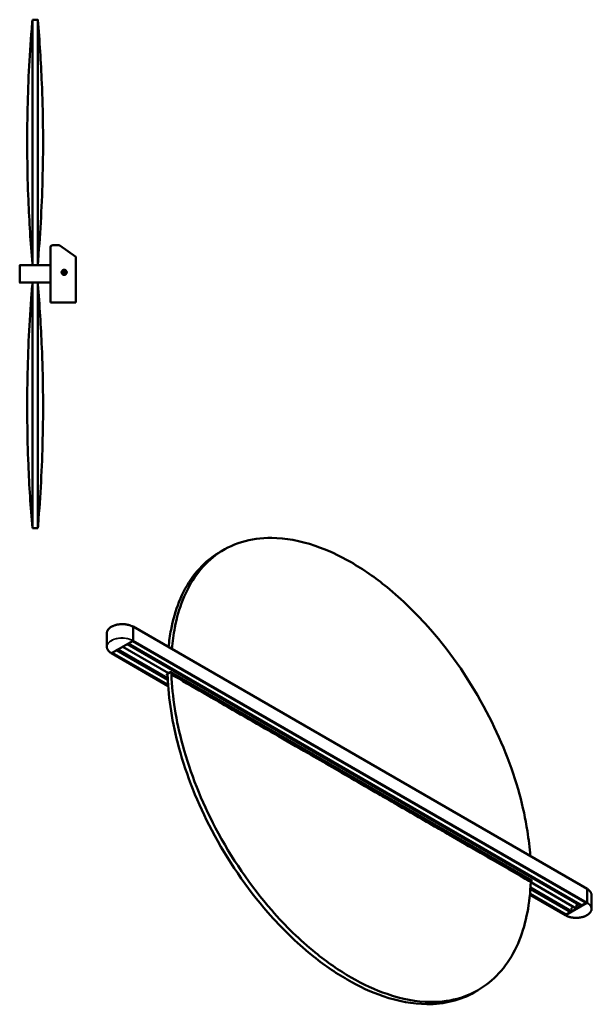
# Model space of a CAD drawing. Header units: millimetres. Extents: x 396 to 2742, y 163 to 2400.
# Tile 2 of 2: x 1841 to 2742, y 851 to 2400. Entities that reach past the tile are written whole.
import ezdxf

# ---------------------------------------------------------------- set-up
doc = ezdxf.new("R2010")
doc.units = ezdxf.units.MM
doc.header["$LTSCALE"] = 10
doc.layers.add('Visibile (ISO)', color=7, linetype='Continuous', lineweight=50)
doc.layers.add('Visibile sottile (ISO)', color=7, linetype='Continuous', lineweight=35)

msp = doc.modelspace()

# ---------------------------------------------------------------- linework, layer by layer
at = {"layer": 'Visibile (ISO)'}
for p, q in [((1869.5, 2399.8), (1861, 2399.8)), ((1889.5, 2013.2), (1889.5, 2041.8)), ((1892.5, 2044.8), (1902.5, 2044.8)), ((1929.5, 2026.6), (1904.2, 2044.3)), ((1861, 2013.4), (1861, 2015.8)), ((1869.5, 2013.4), (1869.5, 2015.8)), ((1929.5, 2026.6), (1929.5, 1954.8)), ((1841, 2013.2), (1841, 1986.4)), ((1841, 1986.5), (1841, 2013.2)), ((1841.2, 2013.4), (1842.2, 2013.4)), ((1889.2, 2013.4), (1841.2, 2013.4)), ((1852.8, 2013.4), (1854, 2013.4)), ((1876.4, 2013.4), (1877.7, 2013.4)), ((1888.3, 2013.4), (1889.3, 2013.4)), ((1889.5, 1986.4), (1889.5, 2013.2)), ((1889.5, 2013.2), (1889.5, 1986.5)), ((1908.8, 2002.2), (1909.6, 2002.5)), ((1909.9, 2002.3), (1909, 2002)), ((1909.3, 2001.3), (1910.2, 2001.6)), ((1910.2, 2001.3), (1909.3, 2000.9)), ((1909.9, 2003.2), (1909.6, 2004)), ((1909.6, 2002.5), (1909.9, 2003.2)), ((1909.9, 2004), (1910.2, 2003.2)), ((1910.2, 2003.2), (1909.9, 2002.3)), ((1909.9, 2002.5), (1910.3, 2001.5)), ((1909.9, 2002.3), (1909.9, 2002.3)), ((1911.1, 2003.4), (1910.2, 2003)), ((1910.2, 2003.2), (1910.2, 2003.2)), ((1910.2, 2001.6), (1910.2, 2001.6)), ((1910.2, 2001.6), (1911, 2001.2)), ((1910.8, 2001), (1910.2, 2001.3)), ((1910.9, 2003.4), (1910.6, 2004.3)), ((1910.8, 2004.5), (1911.2, 2003.7)), ((1910.8, 2001.3), (1911.8, 2001.7)), ((1911.1, 2000.2), (1910.8, 2001)), ((1911.8, 2003.1), (1910.9, 2003.4)), ((1910.9, 2003.4), (1910.9, 2003.4)), ((1911, 2001.2), (1911.3, 2000.4)), ((1911, 2001.2), (1911, 2001.2)), ((1911.2, 2003.7), (1911.8, 2003.4)), ((1912, 2002.2), (1911.6, 2003.1)), ((1911.7, 2001.5), (1912.1, 2002.4)), ((1912.1, 2000.7), (1911.7, 2001.5)), ((1911.7, 2001.5), (1911.7, 2001.5)), ((1911.8, 2003.4), (1912.6, 2003.8)), ((1912.6, 2003.4), (1911.8, 2003.1)), ((1911.8, 2003.1), (1911.8, 2003.1)), ((1912.3, 2002.1), (1912, 2001.5)), ((1912, 2001.5), (1912.4, 2000.7)), ((1912.1, 2002.4), (1912.9, 2002.7)), ((1912.1, 2002.4), (1912.1, 2002.4)), ((1913.2, 2002.5), (1912.3, 2002.1)), ((1842.2, 1986.2), (1841.2, 1986.2)), ((1841.2, 1986.2), (1889.2, 1986.2)), ((1854, 1986.2), (1852.8, 1986.2)), ((1861, 1983.8), (1861, 1986.2)), ((1869.5, 1983.8), (1869.5, 1986.2)), ((1877.7, 1986.2), (1876.4, 1986.2)), ((1889.3, 1986.2), (1888.3, 1986.2)), ((1889.5, 1954.8), (1889.5, 1986.4)), ((1889.5, 1954.8), (1889.9, 1954.8)), ((1889.9, 1954.8), (1892.5, 1954.8)), ((1929.5, 1954.8), (1892.5, 1954.8)), ((1869.5, 1599.8), (1861, 1599.8)), ((2156.4, 1562.3), (2162.4, 1565.8)), ((2019.4, 1444.8), (2733.6, 1032.4)), ((2019.5, 1422.8), (2019.5, 1444.7)), ((2019.5, 1444.6), (2019.5, 1422.8)), ((1978.1, 1434.6), (1978.1, 1413)), ((1985.4, 1402.9), (2019.3, 1422.5)), ((2003.1, 1413.2), (2075, 1371.7)), ((2003.1, 1413.2), (2075, 1371.7)), ((2010.2, 1417.3), (2724.3, 1005)), ((2011.1, 1417.8), (2010.3, 1417.3)), ((2011.8, 1418.2), (2725.5, 1006.1)), ((2019.3, 1422.5), (2018.6, 1422.1)), ((2732.7, 1009.8), (2018.6, 1422.1)), ((1985.2, 1402.9), (2074.6, 1351.3)), ((1986, 1403.3), (1985.3, 1402.9)), ((1986.7, 1403.7), (2074.5, 1353)), ((1994.4, 1408.2), (1993.5, 1407.6)), ((2074, 1361.1), (1993.5, 1407.6)), ((2073.9, 1363.7), (1995.8, 1408.8)), ((2072.5, 1370.2), (2075, 1371.7)), ((2073.7, 1368.7), (2072.5, 1369.4)), ((2072.9, 1370.4), (2073.7, 1370)), ((2075, 1371.7), (2077.5, 1373.1)), ((2078.9, 1373.1), (2646.7, 1045.3)), ((2643.7, 1044), (2643.7, 1044)), ((2644.2, 1043.7), (2644.2, 1043.6)), ((2644.2, 1043.6), (2644.2, 1043.7)), ((2644.7, 1043.3), (2644.7, 1043.3)), ((2645, 1042.6), (2716.7, 1001.2)), ((2645, 1042.6), (2716.7, 1001.2)), ((2645.1, 1044.8), (2646.3, 1045.5)), ((2645.4, 1044.9), (2645.1, 1045.1)), ((2645.1, 1044.8), (2645.1, 1044.8)), ((2646.7, 1044.5), (2645.1, 1043.5)), ((2643.7, 1022.7), (2699.4, 990.6)), ((2643.9, 1024.3), (2700.4, 991.6)), ((2707.6, 995.3), (2644.5, 1031.8)), ((2708.6, 997.3), (2644.6, 1034.2)), ((2733.7, 1010.5), (2733.7, 1032.3)), ((2733.7, 1010.5), (2733.7, 1032.3)), ((2733.5, 1010.2), (2699.5, 990.6)), ((2732.3, 1010), (2725.6, 1006.1)), ((2733.5, 1010.2), (2732.8, 1009.8)), ((2740.8, 1022.3), (2740.8, 1000.7)), ((2700.4, 991.7), (2700.3, 991.7)), ((2700.4, 991.6), (2700.4, 991.2)), ((2707.2, 995.5), (2700.5, 991.6)), ((2708.6, 995.8), (2707.7, 995.3)), ((2708.7, 996.1), (2708.7, 997.2)), ((2716.7, 1001.2), (2710, 997.3)), ((2716.7, 1001.2), (2723.4, 1005.1)), ((2725.3, 1005.5), (2724.4, 1005)), ((2725.4, 1006.2), (2725.5, 1006.2)), ((2725.5, 1006.1), (2725.5, 1005.7)), ((2700.2, 991), (2699.5, 990.6)), ((2556.4, 869.5), (2562.4, 873))]:
    msp.add_line(p, q, dxfattribs=at)
for radius in [4, 3.83]:
    msp.add_circle((1911, 2002.3), radius, dxfattribs=at)
for centre, radius, start, end in [((1902.5, 2041.8), 3, 55, 90), ((1841.2, 2013.2), 0.2, 90, 180), ((1889.3, 2013.2), 0.2, 0, 90), ((1841.2, 1986.4), 0.2, 180, 270), ((1889.3, 1986.4), 0.2, 270, 0)]:
    msp.add_arc(centre, radius, start, end, dxfattribs=at)
for centre, major_axis, ratio, start_param, end_param in [((1912, 2002.7), (2.38, -5.9), 0.499722, 4.603833, 4.820944), ((1911.4, 2001.3), (-5.9, -2.38), 0.499722, 4.603833, 4.820944), ((1910.6, 2003.3), (5.9, 2.38), 0.499722, 4.603833, 4.820944), ((1910, 2001.9), (-2.38, 5.9), 0.499722, 4.603833, 4.820944), ((2019.3, 1444.6), (0.1, 0.173), 0.57735, 5.497787, 6.747307), ((2019.3, 1422.7), (0.1, 0.173), 0.57735, 3.926991, 5.497787), ((1985.3, 1403.1), (-0.1, -0.173), 0.57735, 5.819105, 7.068583), ((1996.5, 1409.2), (-1, 0), 0.57735, 0.63483, 0.785398), ((2073.2, 1369.8), (-1, 0), 0.57735, 5.497787, 7.068583), ((2356.4, 1215.9), (-200, 346.4), 0.57735, 0.810706, 0.825409), ((2078.2, 1372.7), (-1, 0), 0.57735, 3.926991, 5.497787), ((2362.4, 1219.4), (-200, 346.4), 0.57735, 0.816053, 0.825409), ((2362.4, 1219.4), (200, -346.4), 0.57735, 0.745387, 0.754743), ((2646, 1044.9), (1, 0), 0.57735, 5.497787, 7.068583), ((2733.5, 1032.3), (0.1, 0.173), 0.57735, 5.497787, 6.283185), ((2732.8, 1010), (-0.1, -0.173), 0.57735, 0, 0.785398), ((2733.5, 1010.4), (0.1, 0.173), 0.57735, 3.926991, 5.497787), ((2700.3, 991.6), (0.05, 0.0866), 0.57735, 5.497787, 5.892232), ((2700.5, 991.8), (-0.1, -0.173), 0.57735, 0, 0.785398), ((2707.7, 995.5), (-0.1, -0.173), 0.57735, 0, 0.785398), ((2709.3, 997.7), (-1, 0), 0.57735, 0.785398, 2.356194), ((2708.6, 996), (0.1, 0.173), 0.57735, 3.926991, 5.497787), ((2722.7, 1005.5), (1, 0), 0.57735, 5.497787, 6.041313), ((2724.4, 1005.1), (-0.1, -0.173), 0.57735, 0, 0.785398), ((2725.3, 1005.6), (0.1, 0.173), 0.57735, 3.926991, 5.497787), ((2725.4, 1006.1), (0.05, 0.0866), 0.57735, 5.497787, 5.892232), ((2725.6, 1006.3), (-0.1, -0.173), 0.57735, 0, 0.785398), ((2699.5, 990.7), (-0.1, -0.173), 0.57735, 0, 0.785398), ((2700.2, 991.1), (0.1, 0.173), 0.57735, 3.926991, 5.497787)]:
    msp.add_ellipse(centre, major_axis=major_axis, ratio=ratio, start_param=start_param, end_param=end_param, dxfattribs=at)
for centre, major_axis in [((2709.3, 1001), (0.75, 0)), ((2717, 1005.5), (-0.75, 0))]:
    msp.add_ellipse(centre, major_axis=major_axis, ratio=0.57735, dxfattribs=at)
for points, knots in [([(1861, 2015.8), (1858.2, 2049.1), (1856, 2082.3), (1852.8, 2161), (1852.3, 2206.4), (1854, 2296.4), (1856.3, 2340.9), (1860.2, 2390.2), (1860.6, 2395), (1861, 2399.8)], [0, 0, 0, 0, 10.002185, 10.002185, 23.613529, 23.613529, 36.995463, 36.995463, 38.442954, 38.442954, 38.442954, 38.442954]), ([(1861, 2015.8), (1861, 2036.8), (1861, 2057.6), (1861, 2099.2), (1861, 2119.9), (1861, 2185), (1861, 2226.5), (1861, 2302.6), (1861, 2335.3), (1861, 2373.8), (1861, 2384.9), (1861, 2397.1), (1861, 2399.8), (1861, 2399.8), (1861, 2399.8), (1861, 2399.8)], [0.000082, 0.000082, 0.000082, 0.000082, 6.282118, 6.282118, 12.730779, 12.730779, 27.111959, 27.111959, 43.028466, 43.028466, 53.285836, 53.285836, 61.338484, 61.338484, 61.338485, 61.338485, 61.338485, 61.338485]), ([(1869.5, 2399.8), (1869.5, 2399.8), (1869.5, 2399.8), (1869.5, 2399.8), (1869.5, 2397.1), (1869.5, 2384.9), (1869.5, 2373.8), (1869.5, 2335.3), (1869.5, 2302.6), (1869.5, 2226.5), (1869.5, 2185), (1869.5, 2119.9), (1869.5, 2099.2), (1869.5, 2057.6), (1869.5, 2036.8), (1869.5, 2015.8)], [61.338252, 61.338252, 61.338252, 61.338252, 61.338384, 61.338384, 69.391019, 69.391019, 79.648371, 79.648371, 95.564851, 95.564851, 109.946007, 109.946007, 116.394656, 116.394656, 122.676683, 122.676683, 122.676683, 122.676683]), ([(1869.5, 2399.8), (1872.3, 2366.6), (1874.4, 2333.3), (1877.7, 2254.8), (1878.2, 2209.6), (1876.4, 2119.8), (1874.2, 2075.2), (1870.3, 2025.8), (1869.9, 2020.8), (1869.5, 2015.8)], [0, 0, 0, 0, 10.002249, 10.002249, 23.569589, 23.569589, 36.947988, 36.947988, 38.442976, 38.442976, 38.442976, 38.442976]), ([(1890.1, 2043.3), (1890, 2043.3), (1890, 2043.3), (1890, 2043.2), (1889.6, 2042.8), (1889.5, 2042.3), (1889.5, 2041.8)], [-0.4257437, -0.4257437, -0.4257437, -0.4257437, -0.3972111, -0.3972111, -0.3972111, 0, 0, 0, 0]), ([(1889.9, 2043.4), (1890.2, 2043.8), (1890.4, 2044.1), (1890.8, 2044.3), (1890.9, 2044.4), (1891, 2044.5), (1891.2, 2044.5)], [-0.626759, -0.626759, -0.626759, -0.626759, -0.3602766, -0.3602766, -0.3602766, -0.2742272, -0.2742272, -0.2742272, -0.2742272]), ([(1861, 2015.8), (1861, 2015.8), (1861, 2015.8), (1861, 2015.8), (1861, 2015.8), (1861, 2015.8), (1861, 2015.8), (1861, 2015.8), (1861, 2015.9), (1861, 2015.8), (1861, 2015.8), (1861, 2015.8), (1861, 2015.8), (1861, 2015.8), (1861, 2015.8), (1861, 2015.8)], [-206.30674, -206.30674, -206.30674, -206.30674, -111.805696, -111.805696, -111.805696, -89.433848, -89.433848, -89.433848, -16.102118, -16.102118, -16.102118, -4.563043, -4.563043, -4.563043, -0.000184, -0.000184, -0.000184, -0.000184]), ([(1841.2, 2013.4), (1841.2, 2013.4), (1841.2, 2013.4), (1841.1, 2013.4), (1841.1, 2013.4), (1841, 2013.3), (1841, 2013.3), (1841, 2013.3), (1841, 2013.3), (1841, 2013.2), (1841, 2013.2), (1841, 2013.2)], [0, 0, 0, 0, 0.00976576, 0.00976576, 0.01953173, 0.01953173, 0.02929808, 0.02929808, 0.03433457, 0.03433457, 0.03937108, 0.03937108, 0.03937108, 0.03937108]), ([(1889.5, 2013.2), (1889.5, 2013.2), (1889.5, 2013.3), (1889.4, 2013.3), (1889.4, 2013.3), (1889.4, 2013.4), (1889.4, 2013.4), (1889.3, 2013.4), (1889.3, 2013.4), (1889.3, 2013.4), (1889.2, 2013.4), (1889.2, 2013.4)], [0, 0, 0, 0, 0.00976683, 0.00976683, 0.01953346, 0.01953346, 0.02929972, 0.02929972, 0.03433544, 0.03433544, 0.03937114, 0.03937114, 0.03937114, 0.03937114]), ([(1841, 1986.5), (1841, 1986.5), (1841, 1986.4), (1841, 1986.4), (1841, 1986.3), (1841.1, 1986.3), (1841.1, 1986.3), (1841.1, 1986.3), (1841.2, 1986.2), (1841.2, 1986.2), (1841.2, 1986.2), (1841.2, 1986.2)], [0, 0, 0, 0, 0.00976683, 0.00976683, 0.01953346, 0.01953346, 0.02929972, 0.02929972, 0.03433544, 0.03433544, 0.03937114, 0.03937114, 0.03937114, 0.03937114]), ([(1861, 1599.8), (1858.1, 1633.1), (1856, 1666.3), (1852.8, 1744.8), (1852.3, 1790.1), (1854, 1879.9), (1856.2, 1924.5), (1860.1, 1973.9), (1860.5, 1978.9), (1861, 1983.8)], [0, 0, 0, 0, 10.002249, 10.002249, 23.569589, 23.569589, 36.947988, 36.947988, 38.442975, 38.442975, 38.442975, 38.442975]), ([(1861, 1599.8), (1861, 1599.8), (1861, 1599.8), (1861, 1599.8), (1861, 1602.5), (1861, 1614.7), (1861, 1625.8), (1861, 1664.4), (1861, 1697), (1861, 1773.2), (1861, 1814.7), (1861, 1879.8), (1861, 1900.5), (1861, 1942.1), (1861, 1962.9), (1861, 1983.8)], [61.338483, 61.338483, 61.338483, 61.338483, 61.338502, 61.338502, 69.391129, 69.391129, 79.647795, 79.647795, 95.564425, 95.564425, 109.945541, 109.945541, 116.394512, 116.394512, 122.676891, 122.676891, 122.676891, 122.676891]), ([(1869.5, 1983.8), (1869.5, 1983.8), (1869.5, 1983.8), (1869.5, 1983.8), (1869.5, 1983.8), (1869.5, 1983.8), (1869.5, 1983.8), (1869.5, 1983.8), (1869.5, 1983.8), (1869.5, 1983.8), (1869.5, 1983.8), (1869.5, 1983.8), (1869.5, 1983.8), (1869.5, 1983.8), (1869.5, 1983.8), (1869.5, 1983.8)], [-206.357747, -206.357747, -206.357747, -206.357747, -111.803228, -111.803228, -111.803228, -89.409603, -89.409603, -89.409603, -16.098218, -16.098218, -16.098218, -4.555016, -4.555016, -4.555016, 0, 0, 0, 0]), ([(1869.5, 1983.8), (1869.5, 1962.9), (1869.5, 1942.1), (1869.5, 1900.5), (1869.5, 1879.8), (1869.5, 1814.7), (1869.5, 1773.2), (1869.5, 1697), (1869.5, 1664.4), (1869.5, 1625.8), (1869.5, 1614.7), (1869.5, 1602.5), (1869.5, 1599.8), (1869.5, 1599.8), (1869.5, 1599.8), (1869.5, 1599.8)], [0.00008, 0.00008, 0.00008, 0.00008, 6.282465, 6.282465, 12.731441, 12.731441, 27.112531, 27.112531, 43.029134, 43.029134, 53.285774, 53.285774, 61.338384, 61.338384, 61.338384, 61.338384, 61.338384, 61.338384]), ([(1869.5, 1983.8), (1872.3, 1950.6), (1874.4, 1917.3), (1877.7, 1838.7), (1878.2, 1793.3), (1876.4, 1703.3), (1874.2, 1658.7), (1870.3, 1609.5), (1869.9, 1604.6), (1869.5, 1599.8)], [0, 0, 0, 0, 10.002185, 10.002185, 23.613529, 23.613529, 36.995463, 36.995463, 38.442954, 38.442954, 38.442954, 38.442954]), ([(1889.2, 1986.2), (1889.3, 1986.2), (1889.3, 1986.2), (1889.3, 1986.3), (1889.4, 1986.3), (1889.4, 1986.3), (1889.4, 1986.4), (1889.5, 1986.4), (1889.5, 1986.4), (1889.5, 1986.5), (1889.5, 1986.5), (1889.5, 1986.5)], [0, 0, 0, 0, 0.00976576, 0.00976576, 0.01953173, 0.01953173, 0.02929808, 0.02929808, 0.03433457, 0.03433457, 0.03937108, 0.03937108, 0.03937108, 0.03937108]), ([(2644.3, 1084), (2643.4, 1096.8), (2641.9, 1109.9), (2636.8, 1142.1), (2632.7, 1161.4), (2615.4, 1224.5), (2597.9, 1268.5), (2551, 1357.7), (2521, 1401.8), (2465.6, 1465.2), (2442.6, 1487.5), (2400.4, 1521.9), (2381.4, 1535), (2343.5, 1557), (2324.5, 1565.7), (2282.2, 1580.1), (2259.2, 1584.3), (2203.9, 1584.8), (2173.8, 1575.5), (2126.9, 1540.4), (2109.4, 1516.6), (2092.2, 1473.5), (2088, 1459), (2083, 1432.6), (2081.5, 1421.2), (2080.6, 1409.5)], [1.752198, 1.752198, 1.752198, 1.752198, 6.282134, 6.282134, 12.730811, 12.730811, 27.11199, 27.11199, 43.028496, 43.028496, 53.285857, 53.285857, 61.338502, 61.338502, 69.391129, 69.391129, 79.647795, 79.647795, 95.564425, 95.564425, 109.945541, 109.945541, 116.394512, 116.394512, 120.924772, 120.924772, 120.924772, 120.924772]), ([(2075.1, 1412.6), (2076.1, 1422), (2077.4, 1431.2), (2082, 1455.5), (2086.2, 1470), (2103.4, 1513.2), (2120.9, 1537), (2147.4, 1556.8), (2151.9, 1559.7), (2156.4, 1562.3)], [2.607, 2.607, 2.607, 2.607, 6.282465, 6.282465, 12.731441, 12.731441, 27.112531, 27.112531, 29.859779, 29.859779, 29.859779, 29.859779]), ([(1978.1, 1434.6), (1978.1, 1435), (1978.1, 1435.3), (1978.2, 1436.1), (1978.3, 1436.5), (1978.5, 1437.2), (1978.6, 1437.6), (1978.9, 1438.3), (1979.1, 1438.6), (1979.5, 1439.3), (1979.7, 1439.7), (1980.2, 1440.4), (1980.5, 1440.7), (1981.1, 1441.4), (1981.4, 1441.7), (1982.1, 1442.4), (1982.5, 1442.7), (1983.2, 1443.3), (1983.7, 1443.6), (1984.5, 1444.1), (1985, 1444.4), (1985.9, 1444.9), (1986.4, 1445.2), (1987.4, 1445.7), (1987.9, 1445.9), (1988.9, 1446.3), (1989.5, 1446.5), (1990.6, 1446.9), (1991.2, 1447.1), (1992.3, 1447.4), (1992.9, 1447.6), (1994.1, 1447.9), (1994.7, 1448), (1996, 1448.2), (1996.6, 1448.3), (1997.9, 1448.5), (1998.5, 1448.5), (1999.8, 1448.6), (2000.4, 1448.7), (2001.7, 1448.7), (2002.4, 1448.7), (2003.7, 1448.7), (2004.3, 1448.7), (2005.6, 1448.6), (2006.2, 1448.6), (2007.5, 1448.4), (2008.1, 1448.3), (2009.4, 1448.2), (2010, 1448), (2011.2, 1447.8), (2011.8, 1447.7), (2013, 1447.4), (2013.6, 1447.2), (2014.6, 1446.9), (2015.1, 1446.7), (2015.9, 1446.4), (2016.3, 1446.3), (2017.1, 1445.9), (2017.6, 1445.7), (2018.5, 1445.2), (2019, 1445), (2019.4, 1444.7)], [-0.785398, -0.785398, -0.785398, -0.785398, -0.707047, -0.707047, -0.62858, -0.62858, -0.549821, -0.549821, -0.470674, -0.470674, -0.391135, -0.391135, -0.31126, -0.31126, -0.231135, -0.231135, -0.150845, -0.150845, -0.07046, -0.07046, 0.009971, 0.009971, 0.090414, 0.090414, 0.170851, 0.170851, 0.251272, 0.251272, 0.331673, 0.331673, 0.412053, 0.412053, 0.492413, 0.492413, 0.572758, 0.572758, 0.653091, 0.653091, 0.733415, 0.733415, 0.813735, 0.813735, 0.894056, 0.894056, 0.97438, 0.97438, 1.054713, 1.054713, 1.135059, 1.135059, 1.21542, 1.21542, 1.295801, 1.295801, 1.364566, 1.364566, 1.416139, 1.416139, 1.4935, 1.4935, 1.57086, 1.57086, 1.57086, 1.57086]), ([(2019.5, 1444.6), (2019.5, 1444.7), (2019.5, 1444.7), (2019.5, 1444.7), (2019.5, 1444.7), (2019.4, 1444.7), (2019.4, 1444.7), (2019.4, 1444.7)], [0, 0, 0, 0, 0.00976683, 0.00976683, 0.01953346, 0.01953346, 0.01980618, 0.01980618, 0.01980618, 0.01980618]), ([(1978.1, 1413), (1978.1, 1412.7), (1978.1, 1412.3), (1978.2, 1411.5), (1978.3, 1411.2), (1978.5, 1410.4), (1978.6, 1410.1), (1978.9, 1409.3), (1979.1, 1409), (1979.5, 1408.2), (1979.7, 1407.9), (1980.2, 1407.2), (1980.5, 1406.9), (1981.1, 1406.2), (1981.4, 1405.9), (1982, 1405.2), (1982.4, 1404.9), (1983.1, 1404.3), (1983.5, 1404), (1984.4, 1403.5), (1984.8, 1403.2), (1985.2, 1402.9)], [0.7853982, 0.7853982, 0.7853982, 0.7853982, 0.8639443, 0.8639443, 0.9424905, 0.9424905, 1.0210367, 1.0210367, 1.0995828, 1.0995828, 1.178129, 1.178129, 1.2566752, 1.2566752, 1.3352213, 1.3352213, 1.4137675, 1.4137675, 1.4923137, 1.4923137, 1.5708599, 1.5708599, 1.5708599, 1.5708599]), ([(2019.3, 1422.5), (2019.3, 1422.5), (2019.4, 1422.6), (2019.4, 1422.6), (2019.4, 1422.6), (2019.5, 1422.7), (2019.5, 1422.7), (2019.5, 1422.8), (2019.5, 1422.8), (2019.5, 1422.8), (2019.5, 1422.8), (2019.5, 1422.8)], [0, 0, 0, 0, 0.00976576, 0.00976576, 0.01953173, 0.01953173, 0.02929808, 0.02929808, 0.03433457, 0.03433457, 0.03937108, 0.03937108, 0.03937108, 0.03937108]), ([(1985.2, 1402.9), (1985.3, 1402.9), (1985.3, 1402.9), (1985.3, 1402.9), (1985.3, 1402.9), (1985.3, 1402.9), (1985.4, 1402.9), (1985.4, 1402.9)], [0.01958953, 0.01958953, 0.01958953, 0.01958953, 0.02929972, 0.02929972, 0.03433544, 0.03433544, 0.03937114, 0.03937114, 0.03937114, 0.03937114]), ([(2556.4, 869.5), (2534.5, 856.9), (2509.2, 850.5), (2459.6, 851), (2436.6, 855.2), (2394.3, 869.6), (2375.4, 878.4), (2337.4, 900.3), (2318.5, 913.4), (2276.2, 947.8), (2253.2, 970.1), (2197.9, 1033.6), (2167.8, 1077.6), (2120.9, 1166.8), (2103.4, 1210.9), (2086.2, 1273.9), (2082, 1293.2), (2076.2, 1330.6), (2074.4, 1348.6), (2073.8, 1366)], [29.859779, 29.859779, 29.859779, 29.859779, 43.029134, 43.029134, 53.285774, 53.285774, 61.338384, 61.338384, 69.391019, 69.391019, 79.648371, 79.648371, 95.564851, 95.564851, 109.946007, 109.946007, 116.394656, 116.394656, 122.676683, 122.676683, 122.676683, 122.676683]), ([(2079.8, 1369.5), (2080.4, 1352.1), (2082.2, 1334.1), (2088, 1296.7), (2092.2, 1277.4), (2109.4, 1214.3), (2126.9, 1170.3), (2173.8, 1081), (2203.9, 1037), (2259.2, 973.6), (2282.2, 951.3), (2324.5, 916.9), (2343.5, 903.8), (2381.4, 881.8), (2400.4, 873.1), (2442.6, 858.7), (2465.6, 854.5), (2521, 853.9), (2551, 863.3), (2597.9, 898.4), (2615.4, 922.2), (2632.7, 965.3), (2636.8, 979.8), (2642.7, 1010.4), (2644.5, 1026.4), (2645, 1043.2)], [0.000082, 0.000082, 0.000082, 0.000082, 6.282118, 6.282118, 12.730779, 12.730779, 27.111959, 27.111959, 43.028466, 43.028466, 53.285836, 53.285836, 61.338484, 61.338484, 69.391108, 69.391108, 79.647764, 79.647764, 95.564394, 95.564394, 109.945509, 109.945509, 116.394496, 116.394496, 122.676891, 122.676891, 122.676891, 122.676891]), ([(2645, 1043.2), (2641.2, 1045.4), (2637.5, 1047.5), (2633.7, 1049.7), (2621.2, 1056.9), (2608.5, 1064.3), (2595.9, 1071.5), (2585.9, 1077.3), (2576, 1083), (2566, 1088.8), (2549.5, 1098.4), (2532.8, 1108), (2516.2, 1117.6), (2510.2, 1121), (2504.1, 1124.5), (2498, 1128), (2475.4, 1141.1), (2452.9, 1154.1), (2430.3, 1167.2), (2422.1, 1171.9), (2414, 1176.6), (2405.8, 1181.3), (2391.4, 1189.6), (2376.9, 1198), (2362.4, 1206.3), (2352.4, 1212.1), (2342.5, 1217.9), (2332.5, 1223.6), (2319.8, 1230.9), (2307.2, 1238.2), (2294.6, 1245.5), (2277.3, 1255.5), (2260.1, 1265.4), (2242.9, 1275.4), (2237.5, 1278.4), (2232.2, 1281.5), (2226.8, 1284.6), (2204.2, 1297.7), (2181.5, 1310.8), (2158.9, 1323.9), (2153.6, 1326.9), (2148.3, 1329.9), (2143.1, 1333), (2125.8, 1343), (2108.3, 1353), (2091.2, 1363), (2088.5, 1364.5), (2085.8, 1366.1), (2083, 1367.6), (2082, 1368.3), (2080.9, 1368.9), (2079.8, 1369.5)], [-799.359744, -799.359744, -799.359744, -799.359744, -783.205436, -783.205436, -783.205436, -729.882791, -729.882791, -729.882791, -687.488382, -687.488382, -687.488382, -617.153202, -617.153202, -617.153202, -591.477205, -591.477205, -591.477205, -495.626678, -495.626678, -495.626678, -461.026207, -461.026207, -461.026207, -399.681335, -399.681335, -399.681335, -357.30076, -357.30076, -357.30076, -303.754991, -303.754991, -303.754991, -230.607871, -230.607871, -230.607871, -207.897559, -207.897559, -207.897559, -111.805696, -111.805696, -111.805696, -89.433848, -89.433848, -89.433848, -16.102118, -16.102118, -16.102118, -4.563043, -4.563043, -4.563043, -0.000184, -0.000184, -0.000184, -0.000184]), ([(2733.7, 1032.4), (2734.1, 1032.1), (2734.5, 1031.9), (2735.3, 1031.3), (2735.7, 1031), (2736.5, 1030.4), (2736.8, 1030.1), (2737.5, 1029.5), (2737.8, 1029.1), (2738.4, 1028.5), (2738.6, 1028.1), (2739.1, 1027.4), (2739.4, 1027.1), (2739.8, 1026.4), (2739.9, 1026), (2740.2, 1025.3), (2740.4, 1024.9), (2740.6, 1024.2), (2740.6, 1023.8), (2740.7, 1023), (2740.8, 1022.7), (2740.8, 1022.3)], [-1.5682921, -1.5682921, -1.5682921, -1.5682921, -1.4923137, -1.4923137, -1.4137675, -1.4137675, -1.3352213, -1.3352213, -1.2566752, -1.2566752, -1.178129, -1.178129, -1.0995828, -1.0995828, -1.0210367, -1.0210367, -0.9424905, -0.9424905, -0.8639443, -0.8639443, -0.7853982, -0.7853982, -0.7853982, -0.7853982]), ([(2699.5, 990.6), (2699.9, 990.3), (2700.4, 990.1), (2701.4, 989.6), (2701.9, 989.4), (2702.9, 988.9), (2703.5, 988.7), (2704.6, 988.4), (2705.1, 988.2), (2706.3, 987.9), (2706.9, 987.7), (2708.1, 987.4), (2708.7, 987.3), (2709.9, 987.1), (2710.6, 987), (2711.8, 986.8), (2712.5, 986.8), (2713.7, 986.7), (2714.4, 986.7), (2715.7, 986.6), (2716.3, 986.6), (2717.6, 986.6), (2718.3, 986.7), (2719.5, 986.7), (2720.2, 986.8), (2721.5, 986.9), (2722.1, 987), (2723.3, 987.2), (2724, 987.3), (2725.2, 987.6), (2725.8, 987.7), (2727, 988), (2727.5, 988.2), (2728.7, 988.5), (2729.2, 988.7), (2730.3, 989.2), (2730.8, 989.4), (2731.9, 989.8), (2732.4, 990.1), (2733.3, 990.6), (2733.8, 990.8), (2734.7, 991.4), (2735.1, 991.7), (2735.9, 992.3), (2736.3, 992.6), (2737, 993.2), (2737.4, 993.5), (2738, 994.2), (2738.3, 994.5), (2738.8, 995.2), (2739.1, 995.5), (2739.5, 996.3), (2739.7, 996.6), (2740, 997.3), (2740.2, 997.6), (2740.4, 998.1), (2740.4, 998.4), (2740.6, 998.9), (2740.7, 999.3), (2740.7, 1000), (2740.8, 1000.4), (2740.8, 1000.7)], [-1.568274, -1.568274, -1.568274, -1.568274, -1.490405, -1.490405, -1.409959, -1.409959, -1.329528, -1.329528, -1.249117, -1.249117, -1.168728, -1.168728, -1.088358, -1.088358, -1.008007, -1.008007, -0.927669, -0.927669, -0.847341, -0.847341, -0.76702, -0.76702, -0.6867, -0.6867, -0.606378, -0.606378, -0.526049, -0.526049, -0.44571, -0.44571, -0.365356, -0.365356, -0.284985, -0.284985, -0.204593, -0.204593, -0.12418, -0.12418, -0.043749, -0.043749, 0.036694, 0.036694, 0.117133, 0.117133, 0.197542, 0.197542, 0.277878, 0.277878, 0.358082, 0.358082, 0.438071, 0.438071, 0.517758, 0.517758, 0.584668, 0.584668, 0.634851, 0.634851, 0.710124, 0.710124, 0.785398, 0.785398, 0.785398, 0.785398])]:
    msp.add_open_spline(points, degree=3, knots=knots, dxfattribs=at)
for points in [[(1889.9, 2043.3), (1889.6, 2042.9), (1889.5, 2042.4), (1889.5, 2041.8)], [(1889.9, 2043.4), (1889.9, 2043.4), (1889.9, 2043.4), (1889.9, 2043.3)], [(1892.5, 2044.8), (1891.5, 2044.5), (1890.6, 2044), (1890.1, 2043.3)], [(1891.2, 2044.5), (1891.6, 2044.7), (1892, 2044.8), (1892.5, 2044.8)], [(1869.5, 2015.8), (1869.5, 2015.8), (1869.5, 2015.8), (1869.5, 2015.8)], [(1909.6, 2002.5), (1909.7, 2002.5), (1909.8, 2002.4), (1909.9, 2002.3)], [(1909.9, 2003.2), (1910, 2003.2), (1910.1, 2003.2), (1910.2, 2003.2)], [(1910.2, 2001.3), (1910.2, 2001.4), (1910.2, 2001.5), (1910.2, 2001.6)], [(1910.8, 2001), (1910.8, 2001.1), (1910.9, 2001.2), (1911, 2001.2)], [(1911.2, 2003.7), (1911.1, 2003.6), (1911, 2003.5), (1910.9, 2003.4)], [(1912, 2001.5), (1911.9, 2001.5), (1911.8, 2001.5), (1911.7, 2001.5)], [(1911.8, 2003.4), (1911.8, 2003.3), (1911.8, 2003.2), (1911.8, 2003.1)], [(1912.3, 2002.1), (1912.2, 2002.2), (1912.2, 2002.3), (1912.1, 2002.4)], [(1861, 1983.8), (1861, 1983.8), (1861, 1983.8), (1861, 1983.8)]]:
    msp.add_open_spline(points, degree=3, dxfattribs=at)
for points, weights in [([(1909, 2002), (1908.9, 2002.1), (1908.8, 2002.2)], [1, 1.00025945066, 1]), ([(1909.3, 2000.9), (1909.3, 2001.1), (1909.3, 2001.3)], [1, 1.00025945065, 1]), ([(1909.6, 2004), (1909.7, 2004), (1909.9, 2004)], [1, 1.00025945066, 1]), ([(1910.6, 2004.3), (1910.7, 2004.4), (1910.8, 2004.5)], [1, 1.00025945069, 1]), ([(1911.3, 2000.4), (1911.2, 2000.3), (1911.1, 2000.2)], [1, 1.00025945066, 1]), ([(1912.4, 2000.7), (1912.2, 2000.7), (1912.1, 2000.7)], [1, 1.00025945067, 1]), ([(1912.6, 2003.8), (1912.6, 2003.6), (1912.6, 2003.4)], [1, 1.00025945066, 1]), ([(1912.9, 2002.7), (1913, 2002.6), (1913.2, 2002.5)], [1, 1.00025945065, 1])]:
    msp.add_rational_spline(points, weights, degree=2, dxfattribs=at)
at = {"layer": 'Visibile sottile (ISO)'}
for p, q in [((2733.7, 1032.3), (2019.5, 1444.7)), ((2010.3, 1417.3), (2724.4, 1005)), ((2725.3, 1005.5), (2011.1, 1417.8)), ((2011.4, 1418), (2725.5, 1005.7)), ((2011.8, 1418.2), (2725.5, 1006.2)), ((2725.5, 1006.1), (2011.8, 1418.2)), ((2011.9, 1418.2), (2725.6, 1006.1)), ((2018.6, 1422.1), (2732.8, 1009.8)), ((2733.5, 1010.2), (2019.3, 1422.5)), ((2019.5, 1422.8), (2733.7, 1010.5)), ((1985.3, 1402.9), (2074.6, 1351.4)), ((2074.5, 1352.2), (1986, 1403.3)), ((1986.3, 1403.5), (2074.5, 1352.6)), ((1986.7, 1403.7), (2074.5, 1353)), ((2074.5, 1353), (1986.7, 1403.7)), ((1986.8, 1403.7), (2074.5, 1353.1)), ((1993.5, 1407.6), (2074, 1361.2)), ((2074, 1362.2), (1994.4, 1408.2)), ((1994.7, 1408.3), (2073.9, 1362.6)), ((2072.5, 1369.4), (2072.5, 1370.2)), ((2073.7, 1370.3), (2073.1, 1370.6)), ((2073.4, 1370.8), (2073.7, 1370.6)), ((2645.1, 1046), (2646.2, 1045.4)), ((2645.9, 1045.2), (2645.1, 1045.7)), ((2645.1, 1045.1), (2645.4, 1045)), ((2646.7, 1045.3), (2646.7, 1044.5)), ((2643.7, 1022.8), (2699.5, 990.6)), ((2643.8, 1023.9), (2700.4, 991.2)), ((2700.2, 991), (2643.8, 1023.6)), ((2643.9, 1024.4), (2700.5, 991.6)), ((2643.9, 1024.3), (2700.4, 991.7)), ((2700.4, 991.6), (2643.9, 1024.3)), ((2708.6, 995.8), (2644.5, 1032.8)), ((2644.5, 1031.8), (2707.7, 995.3)), ((2644.6, 1033.1), (2708.7, 996.1))]:
    msp.add_line(p, q, dxfattribs=at)
for centre, major_axis, ratio, start_param, end_param in [((2002.3, 1434.7), (24.2, 0.2), 0.572343, 0.781154, 3.137348), ((2002.3, 1412.7), (24, -0.2), 0.582366, 0.789747, 3.931522), ((2002.3, 1412.9), (-24.2, 0.2), 0.582315, 3.931384, 6.287579), ((2716.5, 1022.4), (-24.2, 0.2), 0.582315, 3.145986, 3.931384), ((2716.5, 1000.4), (-24, -0.2), 0.57229, 0.781019, 3.922794), ((2716.5, 1000.6), (24.2, 0.2), 0.572343, 6.278941, 7.064339)]:
    msp.add_ellipse(centre, major_axis=major_axis, ratio=ratio, start_param=start_param, end_param=end_param, dxfattribs=at)

doc.saveas('drawing.dxf')
